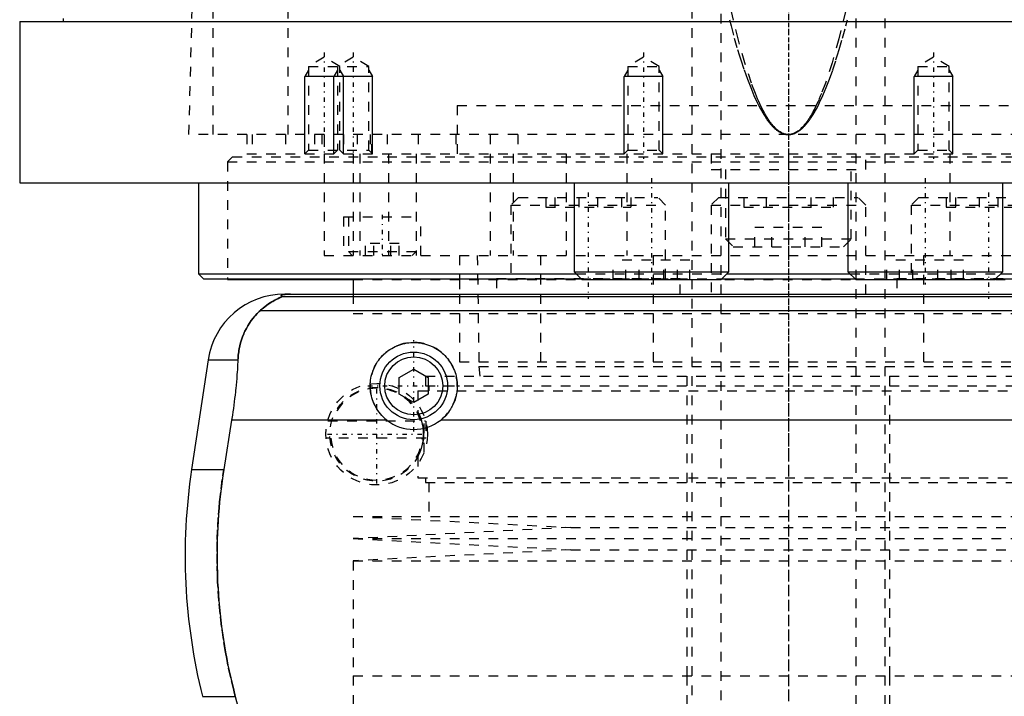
# Model space of a CAD drawing. Extents: x -90 to 90, y -146 to 645.
# Tile 4 of 12: x -80 to 22, y -42 to 28. Entities that reach past the tile are written whole.
import ezdxf

# ---------------------------------------------------------------- set-up
doc = ezdxf.new("R2010")
doc.units = 0
doc.linetypes.add('CENTER', pattern=[1.5, 0.45, -0.5, 0.05, -0.5])
doc.linetypes.add('DASHED', pattern=[2, 1, -1])
for name, color, linetype in [('AM_0', 7, 'CONTINUOUS'), ('AM_10', 7, 'CONTINUOUS'), ('AM_3', 7, 'DASHED'), ('AM_7', 7, 'CENTER')]:
    doc.layers.add(name, color=color, linetype=linetype)

msp = doc.modelspace()

# ---------------------------------------------------------------- linework, layer by layer
at = {"layer": 'AM_0', "color": 7, "linetype": 'CONTINUOUS'}
for p, q in [((-79.5, 28.2), (-79.5, 11.5)), ((-79.5, 28.2), (79.5, 28.2)), ((-75, 28.5), (-75, 28.2)), ((-79.5, 11.5), (79.5, 11.5)), ((-61, 11.5), (-61, 2.08)), ((-22.16, 11.5), (-22.16, 2.3)), ((-6.16, 2.3), (-6.16, 11.5)), ((6.16, 11.5), (6.16, 2.3)), ((22.16, 2.3), (22.16, 11.5)), ((-61, 2.08), (-60.5, 1.58)), ((-61, 2.08), (-21.94, 2.08)), ((-22.16, 2.3), (-21.36, 1.5)), ((-22.16, 2.3), (-6.16, 2.3)), ((-6.96, 1.5), (-6.16, 2.3)), ((-6.38, 2.08), (6.38, 2.08)), ((6.16, 2.3), (6.96, 1.5)), ((6.16, 2.3), (22.16, 2.3)), ((21.36, 1.5), (22.16, 2.3)), ((21.94, 2.08), (61, 2.08)), ((-60.5, 1.58), (-21.44, 1.58)), ((-58, 1.58), (-58, 1.5)), ((-58, 1.5), (-45.03, 1.5)), ((-45, 1.58), (-45, 0)), ((-21.36, 1.5), (-6.96, 1.5)), ((-6.88, 1.58), (6.88, 1.58)), ((6.96, 1.5), (21.36, 1.5)), ((21.44, 1.58), (60.5, 1.58)), ((-52.11, 0), (52.11, 0)), ((-52.38, -0.25), (52.38, -0.25)), ((-54.6, -1.69), (54.6, -1.69)), ((-60.02, -6.81), (-61.72, -18.16)), ((-60.02, -6.81), (-56.93, -6.81)), ((-40.25, -8.63), (-38.75, -7.77)), ((-38.75, -7.77), (-37.25, -8.63)), ((-40.25, -10.37), (-40.25, -8.63)), ((-37.25, -8.63), (-37.25, -10.37)), ((-38.75, -11.23), (-40.25, -10.37)), ((-37.25, -10.37), (-38.75, -11.23)), ((-57.58, -13.03), (-58.39, -18.16)), ((-41.54, -13.03), (-57.58, -13.03)), ((35.96, -13.03), (-35.96, -13.03)), ((-61.72, -18.16), (-58.39, -18.16)), ((-60.6, -41.62), (-57.2, -41.62)), ((-57.2, -41.62), (-55.78, -46.97))]:
    msp.add_line(p, q, dxfattribs=at)
for points in [[(-51.49, 0, 0), (-51.5, 0, 0), (-51.51, 0, 0), (-51.52, 0, 0), (-51.52, 0, 0), (-51.53, 0, 0), (-51.53, 0, 0), (-51.54, 0, 0), (-51.55, 0, 0), (-51.56, 0, 0), (-51.57, 0, 0), (-51.57, 0, 0), (-51.58, 0, 0), (-51.59, 0, 0), (-51.6, 0, 0), (-51.6, 0, 0), (-51.61, 0, 0), (-51.62, 0, 0), (-51.63, 0, 0), (-51.63, 0, 0), (-51.64, 0, 0), (-51.65, 0, 0), (-51.65, 0, 0), (-51.66, 0, 0), (-51.67, 0, 0), (-51.67, 0, 0), (-51.68, 0, 0), (-51.68, 0, 0), (-51.69, 0, 0), (-51.7, 0, 0), (-51.7, 0, 0), (-51.71, 0, 0), (-51.72, 0, 0), (-51.72, 0, 0), (-51.73, 0, 0), (-51.73, 0, 0), (-51.74, 0, 0), (-51.75, 0, 0), (-51.76, 0, 0), (-51.76, -0.01, 0), (-51.77, -0.01, 0), (-51.77, -0.01, 0), (-51.78, -0.01, 0), (-51.78, -0.01, 0), (-51.79, -0.01, 0), (-51.8, -0.01, 0), (-51.8, -0.01, 0), (-51.81, -0.01, 0), (-51.81, -0.01, 0), (-51.82, -0.01, 0), (-51.82, -0.01, 0), (-51.84, -0.01, 0), (-51.87, -0.01, 0), (-51.89, -0.01, 0), (-51.91, -0.01, 0), (-51.93, -0.01, 0), (-51.96, -0.02, 0), (-51.99, -0.02, 0), (-52.01, -0.02, 0), (-52.04, -0.02, 0), (-52.05, -0.03, 0), (-52.06, -0.03, 0), (-52.08, -0.03, 0), (-52.1, -0.03, 0), (-52.1, -0.03, 0), (-52.11, -0.03, 0), (-52.13, -0.04, 0), (-52.15, -0.04, 0), (-52.15, -0.04, 0), (-52.16, -0.04, 0), (-52.17, -0.04, 0), (-52.19, -0.04, 0), (-52.23, -0.05, 0), (-52.3, -0.07, 0), (-52.35, -0.08, 0), (-52.39, -0.1, 0), (-52.41, -0.11, 0), (-52.42, -0.12, 0), (-52.43, -0.13, 0), (-52.45, -0.14, 0), (-52.45, -0.16, 0), (-52.45, -0.17, 0), (-52.45, -0.19, 0), (-52.44, -0.2, 0), (-52.44, -0.21, 0), (-52.43, -0.22, 0), (-52.41, -0.23, 0), (-52.39, -0.25, 0), (-52.38, -0.25, 0)], [(-52.38, -0.25, 0), (-52.38, -0.25, 0), (-52.38, -0.26, 0), (-52.38, -0.26, 0), (-52.38, -0.26, 0), (-52.38, -0.26, 0), (-52.38, -0.26, 0), (-52.38, -0.27, 0), (-52.38, -0.27, 0), (-52.38, -0.27, 0), (-52.39, -0.27, 0), (-52.39, -0.28, 0), (-52.39, -0.28, 0), (-52.4, -0.28, 0), (-52.41, -0.28, 0), (-52.41, -0.29, 0), (-52.42, -0.29, 0), (-52.43, -0.3, 0), (-52.43, -0.3, 0), (-52.44, -0.3, 0), (-52.45, -0.31, 0), (-52.46, -0.31, 0), (-52.46, -0.31, 0), (-52.47, -0.32, 0), (-52.48, -0.32, 0), (-52.49, -0.33, 0), (-52.5, -0.33, 0), (-52.5, -0.33, 0), (-52.51, -0.34, 0), (-52.53, -0.34, 0), (-52.54, -0.35, 0), (-52.55, -0.35, 0), (-52.57, -0.36, 0), (-52.57, -0.36, 0), (-52.58, -0.37, 0), (-52.6, -0.37, 0), (-52.61, -0.38, 0), (-52.66, -0.4, 0), (-52.76, -0.45, 0), (-52.88, -0.51, 0), (-53, -0.57, 0), (-53.06, -0.6, 0), (-53.13, -0.64, 0), (-53.27, -0.72, 0), (-53.43, -0.81, 0), (-53.59, -0.91, 0), (-53.76, -1.02, 0), (-53.94, -1.15, 0), (-54.03, -1.21, 0), (-54.12, -1.29, 0), (-54.31, -1.44, 0), (-54.5, -1.6, 0), (-54.6, -1.69, 0)], [(-54.6, -1.69, 0), (-54.72, -1.8, 0), (-54.94, -2.02, 0), (-55.16, -2.25, 0), (-55.26, -2.37, 0), (-55.36, -2.49, 0), (-55.55, -2.74, 0), (-55.73, -3, 0), (-55.9, -3.27, 0), (-56.06, -3.55, 0), (-56.2, -3.83, 0), (-56.27, -3.98, 0), (-56.33, -4.12, 0), (-56.45, -4.42, 0), (-56.55, -4.72, 0), (-56.65, -5.03, 0), (-56.73, -5.34, 0), (-56.8, -5.66, 0), (-56.82, -5.83, 0), (-56.85, -5.99, 0), (-56.89, -6.32, 0), (-56.92, -6.65, 0), (-56.93, -6.81, 0)], [(-41.54, -13.03, 0), (-41.62, -12.97, 0), (-41.77, -12.83, 0), (-41.92, -12.69, 0), (-41.99, -12.62, 0), (-42.06, -12.55, 0), (-42.2, -12.39, 0), (-42.33, -12.23, 0), (-42.45, -12.06, 0), (-42.57, -11.89, 0), (-42.67, -11.7, 0), (-42.72, -11.61, 0), (-42.77, -11.52, 0), (-42.86, -11.32, 0), (-42.95, -11.13, 0), (-43.02, -10.93, 0), (-43.08, -10.73, 0), (-43.13, -10.52, 0), (-43.15, -10.42, 0), (-43.18, -10.32, 0), (-43.21, -10.11, 0), (-43.23, -9.91, 0), (-43.24, -9.81, 0), (-43.25, -9.71, 0), (-43.25, -9.51, 0), (-43.25, -9.31, 0), (-43.24, -9.21, 0), (-43.23, -9.11, 0), (-43.21, -8.91, 0), (-43.18, -8.7, 0), (-43.14, -8.5, 0), (-43.09, -8.3, 0), (-43.03, -8.1, 0), (-42.99, -8.01, 0), (-42.96, -7.91, 0), (-42.88, -7.72, 0), (-42.8, -7.53, 0), (-42.7, -7.34, 0), (-42.6, -7.17, 0), (-42.49, -6.99, 0), (-42.43, -6.91, 0), (-42.37, -6.83, 0), (-42.25, -6.67, 0), (-42.12, -6.52, 0), (-41.98, -6.37, 0), (-41.84, -6.23, 0), (-41.7, -6.1, 0), (-41.62, -6.03, 0), (-41.54, -5.97, 0), (-41.38, -5.85, 0), (-41.21, -5.73, 0), (-41.03, -5.62, 0), (-40.85, -5.52, 0), (-40.67, -5.43, 0), (-40.57, -5.38, 0), (-40.47, -5.34, 0), (-40.28, -5.27, 0), (-40.08, -5.2, 0), (-39.87, -5.14, 0), (-39.67, -5.1, 0), (-39.46, -5.06, 0), (-39.36, -5.04, 0), (-39.26, -5.03, 0), (-39.05, -5.01, 0), (-38.85, -5, 0), (-38.75, -5, 0), (-38.65, -5, 0), (-38.45, -5.01, 0), (-38.24, -5.03, 0), (-38.14, -5.04, 0), (-38.04, -5.06, 0), (-37.83, -5.1, 0), (-37.63, -5.14, 0), (-37.42, -5.2, 0), (-37.22, -5.27, 0), (-37.03, -5.34, 0), (-36.93, -5.38, 0), (-36.83, -5.43, 0), (-36.65, -5.52, 0), (-36.47, -5.62, 0), (-36.29, -5.73, 0), (-36.12, -5.85, 0), (-35.96, -5.97, 0), (-35.88, -6.03, 0), (-35.8, -6.1, 0), (-35.66, -6.23, 0), (-35.52, -6.37, 0), (-35.38, -6.52, 0), (-35.25, -6.67, 0), (-35.13, -6.83, 0), (-35.07, -6.91, 0), (-35.01, -6.99, 0), (-34.9, -7.17, 0), (-34.8, -7.34, 0), (-34.7, -7.53, 0), (-34.62, -7.72, 0), (-34.54, -7.91, 0), (-34.51, -8.01, 0), (-34.47, -8.1, 0), (-34.41, -8.3, 0), (-34.36, -8.5, 0), (-34.32, -8.7, 0), (-34.29, -8.91, 0), (-34.27, -9.11, 0), (-34.26, -9.21, 0), (-34.25, -9.31, 0), (-34.25, -9.51, 0), (-34.25, -9.71, 0), (-34.26, -9.81, 0), (-34.27, -9.91, 0), (-34.29, -10.11, 0), (-34.32, -10.32, 0), (-34.35, -10.42, 0), (-34.37, -10.52, 0), (-34.42, -10.73, 0), (-34.48, -10.93, 0), (-34.55, -11.13, 0), (-34.64, -11.32, 0), (-34.73, -11.52, 0), (-34.78, -11.61, 0), (-34.83, -11.7, 0), (-34.93, -11.89, 0), (-35.05, -12.06, 0), (-35.17, -12.23, 0), (-35.3, -12.39, 0), (-35.44, -12.55, 0), (-35.51, -12.62, 0), (-35.58, -12.69, 0), (-35.73, -12.83, 0), (-35.88, -12.97, 0), (-35.96, -13.03, 0)], [(-56.93, -6.81, 0), (-56.94, -6.99, 0), (-56.96, -7.33, 0), (-56.98, -7.68, 0), (-56.99, -7.85, 0), (-57, -8.03, 0), (-57.03, -8.37, 0), (-57.06, -8.72, 0), (-57.09, -9.07, 0), (-57.12, -9.42, 0), (-57.15, -9.77, 0), (-57.17, -9.94, 0), (-57.19, -10.12, 0), (-57.23, -10.46, 0), (-57.27, -10.81, 0), (-57.31, -11.15, 0), (-57.36, -11.5, 0), (-57.4, -11.84, 0), (-57.43, -12.01, 0), (-57.45, -12.18, 0), (-57.5, -12.52, 0), (-57.55, -12.86, 0), (-57.58, -13.03, 0)], [(-58.39, -18.16, 0), (-58.5, -18.82, 0), (-58.67, -20.16, 0), (-58.82, -21.48, 0), (-58.88, -22.14, 0), (-58.94, -22.8, 0), (-59.02, -24.1, 0), (-59.07, -25.38, 0), (-59.09, -26.64, 0), (-59.09, -27.88, 0), (-59.06, -29.15, 0), (-59.03, -29.79, 0), (-58.99, -30.44, 0), (-58.9, -31.75, 0), (-58.78, -33.07, 0), (-58.62, -34.4, 0), (-58.43, -35.73, 0), (-58.21, -37.05, 0), (-58.09, -37.72, 0), (-57.96, -38.38, 0), (-57.68, -39.69, 0), (-57.37, -40.98, 0), (-57.2, -41.62, 0)]]:
    msp.add_polyline3d(points, dxfattribs=at)
for radius in [3.5, 3]:
    msp.add_circle((-38.75, -9.5), radius, dxfattribs=at)
for centre, radius, start, end in [((-52.11, -8), 8, 90, 171.467), ((-38.75, -9.5), 4.5, 231.7104, 308.2896), ((-2.39, -27.06), 60, 171.467, 194.0378)]:
    msp.add_arc(centre, radius, start, end, dxfattribs=at)
at = {"layer": 'AM_10', "color": 7, "linetype": 'CONTINUOUS'}
for p, q in [((-49.62, 23.16), (-50, 22.5)), ((-50, 14.5), (-50, 22.5)), ((-43, 22.5), (-50, 22.5)), ((-46.62, 23.16), (-47, 22.5)), ((-47, 14.5), (-47, 22.5)), ((-46.38, 23.16), (-46, 22.5)), ((-46, 14.5), (-46, 22.5)), ((-43.38, 23.16), (-43, 22.5)), ((-43, 14.5), (-43, 22.5)), ((-16.62, 23.16), (-17, 22.5)), ((-13, 22.5), (-17, 22.5)), ((-17, 14.5), (-17, 22.5)), ((-13.38, 23.16), (-13, 22.5)), ((-13, 14.5), (-13, 22.5)), ((13.38, 23.16), (13, 22.5)), ((17, 22.5), (13, 22.5)), ((13, 14.5), (13, 22.5)), ((16.62, 23.16), (17, 22.5)), ((17, 14.5), (17, 22.5))]:
    msp.add_line(p, q, dxfattribs=at)
at = {"layer": 'AM_3', "color": 6, "linetype": 'DASHED'}
for p, q in [((-7, 569), (-7, -110.5)), ((7, -110.5), (7, 569)), ((-10, 553.5), (-10, -70.5)), ((10, -70.5), (10, 553.5)), ((-51.74, 16.5), (-51.74, 77.05)), ((-59.5, 16.5), (-59.5, 75.49)), ((-62, 16.5), (-60.5, 73.35)), ((-48, 24.5), (-49.62, 23.56)), ((-46.38, 23.56), (-48, 24.5)), ((-45, 24.5), (-46.62, 23.56)), ((-43.38, 23.56), (-45, 24.5)), ((-15, 24.5), (-16.62, 23.56)), ((-13.38, 23.56), (-15, 24.5)), ((15, 24.5), (13.38, 23.56)), ((16.62, 23.56), (15, 24.5)), ((-49.62, 23.56), (-49.62, 14.88)), ((-49.62, 23.56), (-43.38, 23.56)), ((-46.62, 23.56), (-46.62, 14.88)), ((-46.38, 14.88), (-46.38, 23.56)), ((-43.38, 14.88), (-43.38, 23.56)), ((-16.62, 23.56), (-16.62, 14.88)), ((-16.62, 23.56), (-13.38, 23.56)), ((-13.38, 14.88), (-13.38, 23.56)), ((13.38, 23.56), (13.38, 14.88)), ((13.38, 23.56), (16.62, 23.56)), ((16.62, 14.88), (16.62, 23.56)), ((-34.25, 19.5), (34.25, 19.5)), ((-34.25, 19.5), (-34.25, 14.2)), ((-34.25, 19.5), (0, 19.5)), ((62, 16.5), (-62, 16.5)), ((-56, 16.5), (-56, 14.5)), ((-55.47, 16.5), (-55.47, 14.5)), ((-52, 16.5), (-52, 14.5)), ((-49, 16.5), (-49, 14.5)), ((-48.25, 16.5), (-48.25, 14.5)), ((-48, 16.5), (-48, 4)), ((-46, 16.5), (-46, 14.5)), ((-44.59, 16.5), (-44.59, 14.5)), ((-43.24, 16.5), (-43.24, 14.5)), ((-43.09, 14.5), (-43.09, 16.5)), ((-41.5, 16.5), (-41.5, 14.5)), ((-38.29, 16.5), (-38.29, 14.5)), ((-34.38, 16.5), (-34.38, 14.5)), ((-30.84, 16.5), (-30.84, 14.5)), ((-28, 16.5), (-28, 14.5)), ((-56, 14.5), (56, 14.5)), ((-49.62, 14.88), (-50, 14.5)), ((-49.62, 14.88), (-43.38, 14.88)), ((-46.62, 14.88), (-47, 14.5)), ((-46, 14.5), (-46.38, 14.88)), ((-45, 14.5), (-45, 4)), ((-44.34, 14.5), (-44.34, 4)), ((-43, 14.5), (-43.38, 14.88)), ((-41.36, 14.5), (-41.36, 4)), ((-38.5, 14.5), (-38.5, 4)), ((-30.85, 14.5), (-30.85, 4)), ((-28.48, 14.5), (-28.48, 4)), ((-23, 14.5), (-23, 4)), ((-16.62, 14.88), (-17, 14.5)), ((-16.7, 14.5), (-16.7, 4)), ((-16.62, 14.88), (-13.38, 14.88)), ((-13, 14.5), (-13.38, 14.88)), ((-8, 14.5), (-8, 12.9)), ((0, 14.5), (0, 4)), ((8, 12.9), (8, 14.5)), ((13.38, 14.88), (13, 14.5)), ((13.38, 14.88), (16.62, 14.88)), ((17, 14.5), (16.62, 14.88)), ((16.7, 14.5), (16.7, 4)), ((-57.5, 14.2), (-58, 13.7)), ((-58, 13.7), (-58, 1.58)), ((-58, 13.7), (58, 13.7)), ((-57.5, 14.2), (57.5, 14.2)), ((-8, 12.9), (8, 12.9)), ((-6.5, 12.9), (-6.5, 5.7)), ((6.5, 5.7), (6.5, 12.9)), ((-27.9, 10), (-28.7, 9.2)), ((-28.7, 9.2), (-28.7, 1.6)), ((-28.7, 9.2), (-12.7, 9.2)), ((-27.9, 10), (-13.5, 10)), ((-25.1, 10), (-25.1, 9)), ((-24.14, 10), (-24.14, 9)), ((-21.66, 10), (-21.66, 9)), ((-19.74, 10), (-19.74, 9)), ((-17.27, 10), (-17.27, 9)), ((-16.31, 10), (-16.31, 9)), ((-12.7, 9.2), (-13.5, 10)), ((-12.7, 1.6), (-12.7, 9.2)), ((-7.2, 10), (-8, 9.2)), ((-8, 9.2), (-8, 0)), ((-8, 9.2), (8, 9.2)), ((-7.2, 10), (7.2, 10)), ((-4.62, 10), (-4.62, 9)), ((-2.31, 10), (-2.31, 9)), ((2.31, 10), (2.31, 9)), ((4.62, 10), (4.62, 9)), ((8, 9.2), (7.2, 10)), ((8, 0), (8, 9.2)), ((13.5, 10), (12.7, 9.2)), ((12.7, 9.2), (12.7, 1.6)), ((12.7, 9.2), (28.7, 9.2)), ((13.5, 10), (27.9, 10)), ((16.31, 10), (16.31, 9)), ((17.27, 10), (17.27, 9)), ((19.74, 10), (19.74, 9)), ((21.66, 10), (21.66, 9)), ((-25.1, 9), (-16.31, 9)), ((-4.62, 9), (4.62, 9)), ((16.31, 9), (25.1, 9)), ((-46, 8), (-46, 4)), ((-46, 8), (-38, 8)), ((-45.5, 8), (-45.5, 4.4)), ((-38, 4), (-38, 8)), ((-3.46, 4.9), (-3.46, 6.9)), ((3.46, 6.9), (-3.46, 6.9)), ((-1.73, 4.9), (-1.73, 6.9)), ((1.73, 4.9), (1.73, 6.9)), ((3.46, 4.9), (3.46, 6.9)), ((-43.73, 4), (-43.73, 5.25)), ((-40.27, 5.25), (-43.73, 5.25)), ((-42.87, 4), (-42.87, 5.25)), ((-41.13, 4), (-41.13, 5.25)), ((-40.27, 4), (-40.27, 5.25)), ((-6.5, 5.7), (-5.7, 4.9)), ((-6.5, 5.7), (6.5, 5.7)), ((5.7, 4.9), (6.5, 5.7)), ((-45.5, 4.4), (-45.1, 4)), ((-45.5, 4.4), (-38.5, 4.4)), ((-38.9, 4), (-38.5, 4.4)), ((-5.7, 4.9), (5.7, 4.9)), ((-48, 4), (48, 4)), ((-34, 4), (-34, -7)), ((-32.18, 4), (-32, -7.5)), ((-25.65, 4), (-25.65, -7)), ((-18.12, 1.5), (-18.12, 3.5)), ((-10.19, 3.5), (-18.12, 3.5)), ((-16.83, 1.5), (-16.83, 3.5)), ((-15.44, 1.5), (-15.44, 3.5)), ((-13.98, 4), (-13.98, -7)), ((-12.87, 1.5), (-12.87, 3.5)), ((-11.48, 1.5), (-11.48, 3.5)), ((-10.19, 1.5), (-10.19, 3.5)), ((10.19, 1.5), (10.19, 3.5)), ((18.12, 3.5), (10.19, 3.5)), ((11.48, 1.5), (11.48, 3.5)), ((12.87, 1.5), (12.87, 3.5)), ((13.98, 4), (13.98, -7)), ((15.44, 1.5), (15.44, 3.5)), ((16.83, 1.5), (16.83, 3.5)), ((18.12, 1.5), (18.12, 3.5)), ((-21.94, 2.08), (-6.38, 2.08)), ((6.38, 2.08), (21.94, 2.08)), ((-45.03, 1.5), (-21.36, 1.5)), ((-34, 1.5), (-34, 0)), ((-30.2, 1.6), (-30.2, 0)), ((-30.2, 1.6), (-11.2, 1.6)), ((-21.44, 1.58), (-6.88, 1.58)), ((-20.59, 1.6), (-20.59, 1.5)), ((-20.59, 1.5), (45.03, 1.5)), ((-15.21, 1.5), (-15.21, 1.6)), ((-11.2, 0), (-11.2, 1.6)), ((6.88, 1.58), (21.44, 1.58)), ((11.2, 1.6), (11.2, 0)), ((11.2, 1.6), (30.2, 1.6)), ((15.21, 1.6), (15.21, 1.5)), ((20.59, 1.5), (20.59, 1.6)), ((-45, 0), (-45, -2)), ((-45, -2), (45, -2)), ((-45, -2), (45, -2)), ((-34, -7), (34, -7)), ((-32, -7.5), (-31.9, -8.5)), ((-32, -7.5), (32, -7.5)), ((-37.53, -8.5), (-37.53, -9.5)), ((-37.53, -8.5), (37.53, -8.5)), ((-10.5, -8.5), (-10.5, -39.5)), ((10.5, -39.5), (10.5, -8.5)), ((-38.33, -10), (-38.33, -12.16)), ((-38.33, -10), (38.33, -10)), ((-37.53, -9.5), (37.53, -9.5)), ((-37.17, -9.5), (-37.17, -10)), ((-47.63, -13.1), (-37.52, -13.1)), ((-37.68, -16.4), (-37.68, -12.6)), ((-37.5, -13.16), (-37.5, -14.9)), ((-37.5, -14.9), (-47.81, -14.9)), ((-38.33, -16.84), (-38.33, -19)), ((-38.33, -19), (38.33, -19)), ((-37.53, -19), (-37.53, -19.5)), ((-37.53, -19.5), (37.53, -19.5)), ((-37.17, -19.5), (-37.17, -23)), ((-45, -23), (-22.5, -24.15)), ((-45, -23), (45, -23)), ((-22.5, -24.15), (-45, -25.3)), ((-22.5, -24.15), (22.5, -24.15)), ((-45, -25.3), (-22.5, -26.45)), ((-45, -25.3), (45, -25.3)), ((-22.5, -26.45), (-45, -27.6)), ((-22.5, -26.45), (22.5, -26.45)), ((-45, -27.6), (-45, -39.5)), ((-45, -27.6), (45, -27.6)), ((-45, -39.5), (45, -39.5)), ((-45, -39.5), (-45, -52.9)), ((-45, -39.5), (0, -39.5)), ((-10.5, -39.5), (-10.5, -70.5)), ((10.5, -70.5), (10.5, -39.5))]:
    msp.add_line(p, q, dxfattribs=at)
for points in [[(0, 16.5, 0), (-0.01, 16.5, 0), (-0.03, 16.5, 0), (-0.05, 16.5, 0), (-0.06, 16.5, 0), (-0.07, 16.5, 0), (-0.09, 16.5, 0), (-0.11, 16.5, 0), (-0.13, 16.51, 0), (-0.14, 16.51, 0), (-0.16, 16.51, 0), (-0.17, 16.51, 0), (-0.18, 16.51, 0), (-0.2, 16.51, 0), (-0.22, 16.52, 0), (-0.24, 16.52, 0), (-0.26, 16.52, 0), (-0.28, 16.53, 0), (-0.29, 16.53, 0), (-0.3, 16.53, 0), (-0.32, 16.54, 0), (-0.34, 16.54, 0), (-0.35, 16.54, 0), (-0.36, 16.55, 0), (-0.38, 16.55, 0), (-0.4, 16.56, 0), (-0.41, 16.56, 0), (-0.42, 16.56, 0), (-0.43, 16.57, 0), (-0.45, 16.58, 0), (-0.47, 16.58, 0), (-0.49, 16.59, 0), (-0.51, 16.6, 0), (-0.52, 16.6, 0), (-0.53, 16.6, 0), (-0.55, 16.61, 0), (-0.57, 16.62, 0), (-0.59, 16.63, 0), (-0.61, 16.63, 0), (-0.63, 16.64, 0), (-0.64, 16.65, 0), (-0.65, 16.65, 0), (-0.67, 16.66, 0), (-0.69, 16.67, 0), (-0.75, 16.71, 0), (-0.87, 16.78, 0), (-0.99, 16.85, 0), (-1.04, 16.9, 0), (-1.1, 16.94, 0), (-1.22, 17.04, 0), (-1.33, 17.15, 0), (-1.45, 17.27, 0), (-1.56, 17.39, 0), (-1.68, 17.53, 0), (-1.74, 17.6, 0), (-1.8, 17.68, 0), (-1.91, 17.83, 0), (-2.03, 18, 0), (-2.09, 18.09, 0), (-2.14, 18.18, 0), (-2.26, 18.36, 0), (-2.38, 18.56, 0), (-2.43, 18.66, 0), (-2.49, 18.76, 0), (-2.61, 18.98, 0), (-2.72, 19.2, 0), (-2.84, 19.44, 0), (-2.95, 19.68, 0), (-3.07, 19.94, 0), (-3.13, 20.07, 0), (-3.19, 20.2, 0), (-3.3, 20.48, 0), (-3.42, 20.76, 0), (-3.82, 21.83, 0), (-4.52, 23.94, 0), (-5.21, 26.41, 0), (-5.9, 29.22, 0)], [(5.9, 29.22, 0), (5.21, 26.41, 0), (4.52, 23.94, 0), (3.82, 21.83, 0), (3.42, 20.76, 0), (3.3, 20.48, 0), (3.19, 20.2, 0), (3.13, 20.07, 0), (3.07, 19.94, 0), (2.95, 19.68, 0), (2.84, 19.44, 0), (2.72, 19.2, 0), (2.61, 18.98, 0), (2.49, 18.76, 0), (2.43, 18.66, 0), (2.38, 18.56, 0), (2.26, 18.36, 0), (2.14, 18.18, 0), (2.09, 18.09, 0), (2.03, 18, 0), (1.91, 17.83, 0), (1.8, 17.68, 0), (1.74, 17.6, 0), (1.68, 17.53, 0), (1.56, 17.39, 0), (1.45, 17.27, 0), (1.33, 17.15, 0), (1.22, 17.04, 0), (1.1, 16.94, 0), (1.04, 16.9, 0), (0.99, 16.85, 0), (0.87, 16.78, 0), (0.75, 16.71, 0), (0.64, 16.65, 0), (0.57, 16.62, 0), (0.55, 16.61, 0), (0.53, 16.6, 0), (0.52, 16.6, 0), (0.51, 16.6, 0), (0.49, 16.59, 0), (0.47, 16.58, 0), (0.45, 16.58, 0), (0.43, 16.57, 0), (0.42, 16.56, 0), (0.41, 16.56, 0), (0.4, 16.56, 0), (0.38, 16.55, 0), (0.36, 16.55, 0), (0.35, 16.54, 0), (0.34, 16.54, 0), (0.32, 16.54, 0), (0.3, 16.53, 0), (0.29, 16.53, 0), (0.28, 16.53, 0), (0.26, 16.52, 0), (0.24, 16.52, 0), (0.22, 16.52, 0), (0.2, 16.51, 0), (0.18, 16.51, 0), (0.17, 16.51, 0), (0.16, 16.51, 0), (0.14, 16.51, 0), (0.13, 16.51, 0), (0.11, 16.5, 0), (0.09, 16.5, 0), (0.07, 16.5, 0), (0.06, 16.5, 0), (0.05, 16.5, 0), (0.03, 16.5, 0), (0.01, 16.5, 0), (0, 16.5, 0)], [(-6.1, 28.39, 0), (-5.93, 27.74, 0), (-5.6, 26.49, 0), (-5.26, 25.32, 0), (-5.09, 24.76, 0), (-4.92, 24.22, 0), (-4.58, 23.19, 0), (-4.24, 22.24, 0), (-3.9, 21.36, 0), (-3.56, 20.55, 0), (-3.22, 19.81, 0), (-3.06, 19.47, 0), (-2.89, 19.15, 0), (-2.55, 18.57, 0), (-2.35, 18.26, 0), (-2.29, 18.17, 0), (-2.24, 18.09, 0), (-2.21, 18.05, 0), (-2.18, 18.01, 0), (-2.12, 17.93, 0), (-2.07, 17.86, 0), (-2.01, 17.79, 0), (-1.95, 17.71, 0), (-1.9, 17.64, 0), (-1.87, 17.61, 0), (-1.84, 17.58, 0), (-1.78, 17.51, 0), (-1.73, 17.45, 0), (-1.67, 17.39, 0), (-1.61, 17.33, 0), (-1.56, 17.27, 0), (-1.53, 17.24, 0), (-1.5, 17.22, 0), (-1.44, 17.16, 0), (-1.39, 17.11, 0), (-1.33, 17.06, 0), (-1.27, 17.02, 0), (-1.22, 16.97, 0), (-1.19, 16.95, 0), (-1.16, 16.93, 0), (-1.1, 16.89, 0), (-1.05, 16.85, 0), (-1.02, 16.83, 0), (-0.99, 16.81, 0), (-0.93, 16.78, 0), (-0.88, 16.75, 0), (-0.85, 16.73, 0), (-0.82, 16.71, 0), (-0.76, 16.69, 0), (-0.71, 16.66, 0), (-0.65, 16.63, 0), (-0.59, 16.61, 0), (-0.54, 16.59, 0), (-0.51, 16.58, 0), (-0.48, 16.57, 0), (-0.42, 16.56, 0), (-0.37, 16.54, 0), (-0.31, 16.53, 0), (-0.25, 16.52, 0), (-0.2, 16.51, 0), (-0.17, 16.51, 0), (-0.14, 16.51, 0), (-0.08, 16.5, 0), (-0.03, 16.5, 0), (0, 16.5, 0)], [(0, 16.5, 0), (0.03, 16.5, 0), (0.08, 16.5, 0), (0.14, 16.51, 0), (0.17, 16.51, 0), (0.2, 16.51, 0), (0.25, 16.52, 0), (0.31, 16.53, 0), (0.37, 16.54, 0), (0.42, 16.56, 0), (0.48, 16.57, 0), (0.51, 16.58, 0), (0.54, 16.59, 0), (0.59, 16.61, 0), (0.65, 16.63, 0), (0.71, 16.66, 0), (0.76, 16.69, 0), (0.82, 16.71, 0), (0.85, 16.73, 0), (0.88, 16.75, 0), (0.93, 16.78, 0), (0.99, 16.81, 0), (1.02, 16.83, 0), (1.05, 16.85, 0), (1.1, 16.89, 0), (1.16, 16.93, 0), (1.19, 16.95, 0), (1.22, 16.97, 0), (1.27, 17.02, 0), (1.33, 17.06, 0), (1.39, 17.11, 0), (1.44, 17.16, 0), (1.5, 17.22, 0), (1.53, 17.24, 0), (1.56, 17.27, 0), (1.61, 17.33, 0), (1.67, 17.39, 0), (1.73, 17.45, 0), (1.78, 17.51, 0), (1.84, 17.58, 0), (1.87, 17.61, 0), (1.9, 17.64, 0), (1.95, 17.71, 0), (2.01, 17.79, 0), (2.07, 17.86, 0), (2.12, 17.93, 0), (2.18, 18.01, 0), (2.21, 18.05, 0), (2.24, 18.09, 0), (2.29, 18.17, 0), (2.35, 18.26, 0), (2.55, 18.57, 0), (2.89, 19.15, 0), (3.06, 19.47, 0), (3.22, 19.81, 0), (3.56, 20.55, 0), (3.9, 21.36, 0), (4.24, 22.24, 0), (4.58, 23.19, 0), (4.92, 24.22, 0), (5.09, 24.76, 0), (5.26, 25.32, 0), (5.6, 26.49, 0), (5.93, 27.74, 0), (6.1, 28.39, 0)], [(-52.38, -0.25, 0), (-52.39, -0.25, 0), (-52.41, -0.23, 0), (-52.43, -0.22, 0), (-52.44, -0.21, 0), (-52.44, -0.2, 0), (-52.45, -0.19, 0), (-52.45, -0.17, 0), (-52.45, -0.16, 0), (-52.45, -0.14, 0), (-52.43, -0.13, 0), (-52.42, -0.12, 0), (-52.41, -0.11, 0), (-52.39, -0.1, 0), (-52.35, -0.08, 0), (-52.3, -0.07, 0), (-52.23, -0.05, 0), (-52.19, -0.04, 0), (-52.17, -0.04, 0), (-52.16, -0.04, 0), (-52.15, -0.04, 0), (-52.15, -0.04, 0), (-52.13, -0.04, 0), (-52.11, -0.03, 0), (-52.1, -0.03, 0), (-52.1, -0.03, 0), (-52.08, -0.03, 0), (-52.06, -0.03, 0), (-52.05, -0.03, 0), (-52.04, -0.02, 0), (-52.01, -0.02, 0), (-51.99, -0.02, 0), (-51.96, -0.02, 0), (-51.93, -0.01, 0), (-51.91, -0.01, 0), (-51.89, -0.01, 0), (-51.87, -0.01, 0), (-51.84, -0.01, 0), (-51.82, -0.01, 0), (-51.82, -0.01, 0), (-51.81, -0.01, 0), (-51.81, -0.01, 0), (-51.8, -0.01, 0), (-51.8, -0.01, 0), (-51.79, -0.01, 0), (-51.78, -0.01, 0), (-51.78, -0.01, 0), (-51.77, -0.01, 0), (-51.77, -0.01, 0), (-51.76, -0.01, 0), (-51.76, 0, 0), (-51.75, 0, 0), (-51.74, 0, 0), (-51.73, 0, 0), (-51.73, 0, 0), (-51.72, 0, 0), (-51.72, 0, 0), (-51.71, 0, 0), (-51.7, 0, 0), (-51.7, 0, 0), (-51.69, 0, 0), (-51.68, 0, 0), (-51.68, 0, 0), (-51.67, 0, 0), (-51.67, 0, 0), (-51.66, 0, 0), (-51.65, 0, 0), (-51.65, 0, 0), (-51.64, 0, 0), (-51.63, 0, 0), (-51.63, 0, 0), (-51.62, 0, 0), (-51.61, 0, 0), (-51.6, 0, 0), (-51.6, 0, 0), (-51.59, 0, 0), (-51.58, 0, 0), (-51.57, 0, 0), (-51.57, 0, 0), (-51.56, 0, 0), (-51.55, 0, 0), (-51.54, 0, 0), (-51.53, 0, 0), (-51.53, 0, 0), (-51.52, 0, 0), (-51.52, 0, 0), (-51.51, 0, 0), (-51.5, 0, 0), (-51.49, 0, 0)], [(-54.6, -1.69, 0), (-54.51, -1.61, 0), (-54.32, -1.45, 0), (-54.14, -1.31, 0), (-54.06, -1.24, 0), (-53.97, -1.17, 0), (-53.8, -1.05, 0), (-53.63, -0.94, 0), (-53.48, -0.84, 0), (-53.33, -0.75, 0), (-53.18, -0.67, 0), (-53.12, -0.63, 0), (-53.05, -0.59, 0), (-52.93, -0.53, 0), (-52.81, -0.48, 0), (-52.7, -0.42, 0), (-52.64, -0.4, 0), (-52.63, -0.39, 0), (-52.61, -0.38, 0), (-52.6, -0.38, 0), (-52.6, -0.37, 0), (-52.58, -0.37, 0), (-52.57, -0.36, 0), (-52.55, -0.35, 0), (-52.54, -0.35, 0), (-52.52, -0.34, 0), (-52.52, -0.34, 0), (-52.51, -0.33, 0), (-52.5, -0.33, 0), (-52.48, -0.32, 0), (-52.48, -0.32, 0), (-52.47, -0.32, 0), (-52.46, -0.31, 0), (-52.45, -0.31, 0), (-52.44, -0.3, 0), (-52.44, -0.3, 0), (-52.43, -0.3, 0), (-52.42, -0.29, 0), (-52.41, -0.29, 0), (-52.4, -0.28, 0), (-52.4, -0.28, 0), (-52.39, -0.28, 0), (-52.39, -0.28, 0), (-52.39, -0.27, 0), (-52.38, -0.27, 0), (-52.38, -0.27, 0), (-52.38, -0.26, 0), (-52.38, -0.26, 0), (-52.38, -0.26, 0), (-52.38, -0.26, 0), (-52.38, -0.26, 0), (-52.38, -0.25, 0), (-52.38, -0.25, 0)], [(-56.93, -6.81, 0), (-56.92, -6.65, 0), (-56.89, -6.32, 0), (-56.85, -5.99, 0), (-56.82, -5.83, 0), (-56.8, -5.66, 0), (-56.73, -5.34, 0), (-56.65, -5.03, 0), (-56.55, -4.72, 0), (-56.45, -4.42, 0), (-56.33, -4.12, 0), (-56.27, -3.97, 0), (-56.2, -3.83, 0), (-56.06, -3.55, 0), (-55.9, -3.27, 0), (-55.73, -3, 0), (-55.55, -2.74, 0), (-55.36, -2.49, 0), (-55.26, -2.37, 0), (-55.16, -2.25, 0), (-54.94, -2.02, 0), (-54.72, -1.8, 0), (-54.6, -1.69, 0)], [(-38.33, -16.84, 0), (-38.32, -16.83, 0), (-38.3, -16.8, 0), (-38.27, -16.73, 0), (-38.24, -16.67, 0), (-38.21, -16.61, 0), (-38.17, -16.52, 0), (-38.15, -16.49, 0), (-38.14, -16.46, 0), (-38.13, -16.44, 0), (-38.12, -16.43, 0), (-38.11, -16.4, 0), (-38.1, -16.36, 0), (-38.08, -16.32, 0), (-38.07, -16.28, 0), (-38.05, -16.24, 0), (-38.04, -16.22, 0), (-38.03, -16.2, 0), (-38.02, -16.16, 0), (-38, -16.11, 0), (-37.98, -16.06, 0), (-37.97, -16.01, 0), (-37.95, -15.96, 0), (-37.94, -15.93, 0), (-37.93, -15.9, 0), (-37.91, -15.84, 0), (-37.9, -15.78, 0), (-37.88, -15.71, 0), (-37.86, -15.64, 0), (-37.84, -15.57, 0), (-37.84, -15.53, 0), (-37.83, -15.49, 0), (-37.81, -15.4, 0), (-37.8, -15.35, 0), (-37.8, -15.33, 0), (-37.79, -15.32, 0), (-37.79, -15.31, 0), (-37.79, -15.3, 0), (-37.79, -15.28, 0), (-37.79, -15.26, 0), (-37.78, -15.25, 0), (-37.78, -15.23, 0), (-37.78, -15.21, 0), (-37.78, -15.2, 0), (-37.77, -15.19, 0), (-37.77, -15.17, 0), (-37.77, -15.16, 0), (-37.77, -15.14, 0), (-37.76, -15.12, 0), (-37.76, -15.1, 0), (-37.76, -15.09, 0), (-37.76, -15.08, 0), (-37.76, -15.06, 0), (-37.75, -15.04, 0), (-37.75, -15.02, 0), (-37.75, -15, 0), (-37.75, -14.98, 0), (-37.75, -14.97, 0), (-37.75, -14.96, 0), (-37.74, -14.93, 0), (-37.74, -14.91, 0), (-37.74, -14.9, 0), (-37.74, -14.89, 0), (-37.74, -14.87, 0), (-37.74, -14.85, 0), (-37.74, -14.84, 0), (-37.74, -14.83, 0), (-37.73, -14.81, 0), (-37.73, -14.78, 0), (-37.73, -14.76, 0), (-37.73, -14.74, 0), (-37.73, -14.72, 0), (-37.73, -14.7, 0), (-37.73, -14.69, 0), (-37.73, -14.67, 0), (-37.73, -14.65, 0), (-37.73, -14.63, 0), (-37.73, -14.6, 0), (-37.73, -14.58, 0), (-37.73, -14.57, 0), (-37.73, -14.56, 0), (-37.73, -14.53, 0), (-37.73, -14.51, 0), (-37.73, -14.5, 0), (-37.73, -14.49, 0), (-37.73, -14.47, 0), (-37.73, -14.44, 0), (-37.73, -14.43, 0), (-37.73, -14.42, 0), (-37.73, -14.4, 0), (-37.73, -14.37, 0), (-37.73, -14.35, 0), (-37.73, -14.33, 0), (-37.73, -14.31, 0), (-37.73, -14.3, 0), (-37.73, -14.28, 0), (-37.73, -14.26, 0), (-37.73, -14.24, 0), (-37.73, -14.22, 0), (-37.73, -14.19, 0), (-37.74, -14.17, 0), (-37.74, -14.16, 0), (-37.74, -14.15, 0), (-37.74, -14.13, 0), (-37.74, -14.11, 0), (-37.74, -14.1, 0), (-37.74, -14.09, 0), (-37.74, -14.07, 0), (-37.75, -14.04, 0), (-37.75, -14.03, 0), (-37.75, -14.02, 0), (-37.75, -14, 0), (-37.75, -13.98, 0), (-37.75, -13.96, 0), (-37.76, -13.94, 0), (-37.76, -13.92, 0), (-37.76, -13.91, 0), (-37.76, -13.9, 0), (-37.76, -13.88, 0), (-37.77, -13.86, 0), (-37.77, -13.84, 0), (-37.77, -13.83, 0), (-37.77, -13.81, 0), (-37.78, -13.8, 0), (-37.78, -13.79, 0), (-37.78, -13.77, 0), (-37.78, -13.75, 0), (-37.79, -13.74, 0), (-37.79, -13.72, 0), (-37.79, -13.7, 0), (-37.79, -13.69, 0), (-37.79, -13.68, 0), (-37.8, -13.67, 0), (-37.8, -13.65, 0), (-37.81, -13.6, 0), (-37.83, -13.51, 0), (-37.84, -13.47, 0), (-37.84, -13.43, 0), (-37.86, -13.36, 0), (-37.88, -13.29, 0), (-37.9, -13.22, 0), (-37.91, -13.16, 0), (-37.93, -13.1, 0), (-37.94, -13.07, 0), (-37.95, -13.04, 0), (-37.97, -12.99, 0), (-37.98, -12.94, 0), (-38, -12.89, 0), (-38.02, -12.84, 0), (-38.03, -12.8, 0), (-38.04, -12.78, 0), (-38.05, -12.76, 0), (-38.07, -12.72, 0), (-38.08, -12.68, 0), (-38.1, -12.64, 0), (-38.11, -12.6, 0), (-38.12, -12.57, 0), (-38.13, -12.56, 0), (-38.14, -12.54, 0), (-38.15, -12.51, 0), (-38.17, -12.48, 0), (-38.21, -12.39, 0), (-38.24, -12.33, 0), (-38.27, -12.27, 0), (-38.3, -12.2, 0), (-38.32, -12.17, 0), (-38.33, -12.16, 0)], [(-57.2, -41.62, 0), (-57.37, -40.98, 0), (-57.68, -39.69, 0), (-57.96, -38.38, 0), (-58.09, -37.72, 0), (-58.21, -37.05, 0), (-58.43, -35.73, 0), (-58.62, -34.4, 0), (-58.78, -33.07, 0), (-58.9, -31.75, 0), (-58.99, -30.44, 0), (-59.03, -29.79, 0), (-59.06, -29.15, 0), (-59.09, -27.88, 0), (-59.09, -26.64, 0), (-59.07, -25.38, 0), (-59.02, -24.1, 0), (-58.94, -22.8, 0), (-58.88, -22.14, 0), (-58.82, -21.48, 0), (-58.67, -20.16, 0), (-58.5, -18.82, 0), (-58.39, -18.16, 0)]]:
    msp.add_polyline3d(points, dxfattribs=at)
for radius in [5.25, 4.85]:
    msp.add_circle((-42.58, -14.5), radius, dxfattribs=at)
for centre, radius, start, end in [((-38.75, -9.5), 4.5, 308.2896, 231.7104), ((-42.58, -14.5), 4.75, 17.1418, 162.8582), ((-42.58, -14.5), 4.75, 184.8306, 355.1694)]:
    msp.add_arc(centre, radius, start, end, dxfattribs=at)
at = {"layer": 'AM_7', "color": 4, "linetype": 'CENTER'}
for p, q in [((0, 644.98), (0, -146.47)), ((0, 317.3), (0, -16.93)), ((0, 242.7), (0, -37.19)), ((-48, 25), (-48, 14)), ((-45, 25), (-45, 14)), ((-15, 25), (-15, 14)), ((15, 25), (15, 14)), ((0, 20.48), (0, -81.35)), ((-14.16, 12), (-14.16, 1)), ((14.16, 12), (14.16, 1)), ((-20.7, 10.5), (-20.7, -0.5)), ((20.7, 10.5), (20.7, -0.5)), ((-42, 8.2), (-42, 3.8)), ((-38.75, -14.22), (-38.75, -4.77)), ((0, -5.4), (0, -73.6)), ((0, -6.95), (0, -41.05)), ((-43.48, -9.5), (-34.02, -9.5)), ((-42.58, -19.59), (-42.58, -9.41)), ((-47.67, -14.5), (-37.48, -14.5))]:
    msp.add_line(p, q, dxfattribs=at)

doc.saveas('drawing.dxf')
